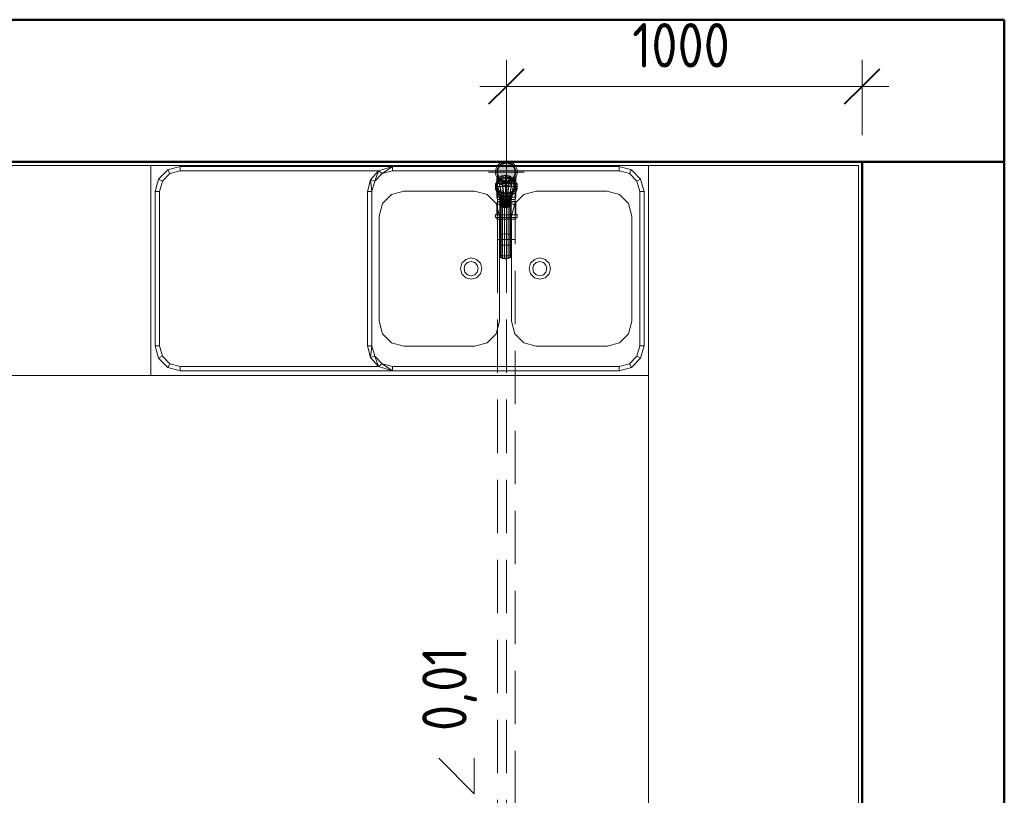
# Model space of a CAD drawing. Header units: millimetres. Extents: x -121 to 21848, y 1231 to 38988.
# Tile 70 of 70: x 18180 to 20948, y 36807 to 38988. Entities that reach past the tile are written whole.
import ezdxf

# ---------------------------------------------------------------- set-up
doc = ezdxf.new("R2010")
doc.units = ezdxf.units.MM
for name, pattern in [('ADSK_Осевая', [700, 500, -100, 0, -100]), ('ADSK_Скрыто', [300, 150, -150]), ('ADSK_Штриховая_ш3 п1_5', [225, 150, -75])]:
    doc.linetypes.add(name, pattern=pattern)
for name, color, linetype, lineweight in [('A-____-____-DIMS', 211, 'Continuous', 9), ('A-____-____-DIMS-50', 211, 'Continuous', 9), ('A-DETL-____-HDLN', 90, 'ADSK_Скрыто', 9), ('A-DETL-____-MBND', 5, 'ADSK_Штриховая_ш3 п1_5', 20), ('A-WALL-____-MCUT', 113, 'Continuous', 50), ('A-WALL-____-OTLN', 113, 'Continuous', 20), ('I-FURN-____-MCUT', 30, 'Continuous', 9), ('I-FURN-____-OTLN', 30, 'Continuous', 20), ('P-PIPE-____-CNTR', 3, 'ADSK_Осевая', 20), ('P-PIPE-____-IDEN', 2, 'Continuous', 20), ('P-PIPE-____-OTLN', 3, 'Continuous', 20)]:
    doc.layers.add(name, color=color, linetype=linetype, lineweight=lineweight)
doc.styles.add('GOST Common_2', font='GOST_Common.ttf', dxfattribs={"width": 0.9, "height": 125})
doc.dimstyles.new('ADSK_Основной_2_5_мм', dxfattribs={"dimscale": 304.8, "dimtxt": 0.412449, "dimasz": 0.328084, "dimexe": 0.246063, "dimexo": 0.000807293, "dimgap": 0.049213, "dimtad": 1, "dimdec": 0, "dimlfac": 304.8, "dimdsep": 46, "dimtxsty": 'GOST Common_2', "dimblk1": 'OBLIQUE', "dimblk2": 'OBLIQUE', "dimsah": 1, "dimcen": 0.09, "dimdle": 0.246063, "dimazin": 2, "dimtfac": 1, "dimtdec": 4, "dimtix": 1, "dimtmove": 0, "dimatfit": 3, "dimfxl": 1, "dimtvp": 1, "dimtolj": 1, "dimtzin": 0, "dimlwd": 20, "dimlwe": 20, "dimarcsym": 2})

# ---------------------------------------------------------------- blocks, each defined once
blk = doc.blocks.new('Прямая форма - V line-608908-В_Этаж 01_Канализация')
at = {"layer": 'A-WALL-____-MCUT', "color": 253}
for p, q in [((6840, 0), (0, 0)), ((0, 0), (0, -400)), ((0, -400), (6840, -400))]:
    blk.add_line(p, q, dxfattribs=at)
blk = doc.blocks.new('Прямая форма - SW - 003-608909-В_Этаж 01_Канализация')
blk.add_blockref('Прямая форма - V line-608908-В_Этаж 01_Канализация', (0, 0))
blk = doc.blocks.new('Прямая форма - V line-609324-В_Этаж 01_Канализация')
at = {"layer": 'A-WALL-____-MCUT', "color": 253}
for p, q in [((3619.9, 0), (0, 0)), ((0, 0), (0, -400)), ((0, -400), (3619.9, -400))]:
    blk.add_line(p, q, dxfattribs=at)
blk = doc.blocks.new('Прямая форма - SW - 003-609325-В_Этаж 01_Канализация')
blk.add_blockref('Прямая форма - V line-609324-В_Этаж 01_Канализация', (0, 0))
blk = doc.blocks.new('Прямая форма - V line-609776-В_Этаж 01_Канализация')
at = {"layer": 'I-FURN-____-MCUT', "color": 53}
for p, q in [((0, 0), (-4140, 0)), ((0, -3600), (0, 0)), ((-4140, -10), (-10, -10)), ((-10, -10), (-10, -3600))]:
    blk.add_line(p, q, dxfattribs=at)
at = {"layer": 'I-FURN-____-OTLN', "color": 9}
for p, q in [((-2000, -600), (-2000, -10)), ((-2000, -600), (-2000, -10)), ((-1977.6, -48), (-1952, -22.4)), ((-1952, -22.4), (-1917, -13)), ((-1952, -22.4), (-1946, -32.8)), ((-1946, -32.8), (-1917, -25)), ((-1917, -13), (-1320, -13)), ((-1917, -25), (-1917, -13)), ((-1917, -25), (-1359.2, -25)), ((-1381.8, -50.2), (-1359.2, -25)), ((-1359.2, -25), (-1370.2, -54)), ((-1359.2, -25), (-1320, -13)), ((-1349, -32.8), (-1359.2, -25)), ((-1320, -13), (-1349, -32.8)), ((-1320, -25), (-1349, -32.8)), ((-1320, -13), (-683, -13)), ((-1320, -13), (-1320, -25)), ((-683, -25), (-1320, -25)), ((-683, -13), (-648, -22.4)), ((-683, -25), (-683, -13)), ((-654, -32.8), (-683, -25)), ((-654, -32.8), (-648, -22.4)), ((-648, -22.4), (-622.4, -48)), ((-600, -600), (-600, -10)), ((-600, -10), (-600, -600)), ((-1987, -83), (-1977.6, -48)), ((-1967.2, -54), (-1977.6, -48)), ((-1975, -83), (-1967.2, -54)), ((-1967.2, -54), (-1946, -32.8)), ((-1390, -83), (-1381.8, -50.2)), ((-1370.2, -54), (-1381.8, -50.2)), ((-1381.8, -50.2), (-1378, -83)), ((-1370.2, -54), (-1378, -83)), ((-1349, -32.8), (-1370.2, -54)), ((-1028.5, -63), (-1026.5, -53.1)), ((-1028.5, -64), (-1026.5, -54.2)), ((-1026.5, -54.2), (-1028.5, -63)), ((-1026.5, -53.1), (-1020.9, -44.6)), ((-1026.5, -54.2), (-1020.9, -46)), ((-1020.9, -46), (-1026.5, -53.1)), ((-1020.9, -51.8), (-1026.5, -59.3)), ((-1026.5, -59.4), (-1020.9, -52)), ((-1021.1, -52.1), (-1026.5, -54.2)), ((-1026.5, -54.2), (-1026.5, -53.1)), ((-1026.5, -59.3), (-1026.5, -54.2)), ((-1020.9, -44.6), (-1012.5, -39)), ((-1020.9, -46), (-1012.4, -40.4)), ((-1012.4, -40.4), (-1020.9, -44.6)), ((-1020.9, -46), (-1020.9, -44.6)), ((-1020.9, -51.8), (-1020.9, -46)), ((-1012.8, -47.1), (-1020.9, -46)), ((-1012.4, -46.9), (-1020.9, -51.8)), ((-1020.9, -52), (-1012.4, -47.1)), ((-1020.9, -52), (-1008.5, -127.9)), ((-1005.5, -128.4), (-1020.8, -52)), ((-1012.4, -39), (-1002.5, -37)), ((-1012.4, -40.4), (-1002.5, -38.5)), ((-1002.5, -38.5), (-1012.4, -39)), ((-1012.4, -40.4), (-1012.4, -39)), ((-1012.4, -46.9), (-1012.4, -40.4)), ((-1002.9, -45.2), (-1012.4, -40.4)), ((-1002.5, -45.2), (-1012.4, -46.9)), ((-1012.4, -47.1), (-1002.5, -45.4)), ((-1012.4, -47.1), (-1005.5, -128.4)), ((-1002.5, -128.6), (-1012.4, -47.1)), ((-1002.5, -38.5), (-1002.5, -37)), ((-992.6, -40.4), (-1002.5, -37)), ((-1002.5, -37), (-992.6, -39)), ((-1002.5, -45.2), (-1002.5, -38.5)), ((-992.9, -46.8), (-1002.5, -38.5)), ((-1002.5, -38.5), (-992.6, -40.4)), ((-992.6, -46.9), (-1002.5, -45.2)), ((-1002.5, -45.4), (-1002.5, -128.6)), ((-999.5, -128.4), (-1002.5, -45.4)), ((-1002.5, -45.4), (-992.6, -47.1)), ((-992.6, -47.1), (-999.5, -128.4)), ((-996.5, -127.9), (-992.6, -47.1)), ((-984.1, -52), (-996.5, -127.9)), ((-994.5, -127.2), (-984.1, -52)), ((-992.6, -40.4), (-992.6, -39)), ((-992.6, -46.9), (-992.6, -40.4)), ((-984.4, -51.7), (-992.6, -40.4)), ((-992.6, -40.4), (-984.1, -46)), ((-984.1, -51.8), (-992.6, -46.9)), ((-992.6, -47.1), (-984.1, -52)), ((-984.1, -46), (-992.5, -39)), ((-992.5, -39), (-984.1, -44.6)), ((-984.1, -44.6), (-978.5, -53.1)), ((-984.1, -44.6), (-978.5, -54.2)), ((-984.1, -46), (-984.1, -44.6)), ((-984.1, -51.8), (-984.1, -46)), ((-984.1, -46), (-978.5, -54.2)), ((-978.5, -59.4), (-984.1, -46)), ((-978.5, -59.3), (-984.1, -51.8)), ((-984.1, -52), (-978.5, -59.4)), ((-978.5, -53.1), (-976.5, -63)), ((-978.5, -53.1), (-976.5, -64)), ((-978.5, -53.1), (-978.5, -54.2)), ((-978.5, -54.2), (-976.5, -64)), ((-978.5, -54.2), (-976.5, -68)), ((-978.5, -54.2), (-978.5, -59.3)), ((-632.8, -54), (-654, -32.8)), ((-632.8, -54), (-622.4, -48)), ((-625, -83), (-632.8, -54)), ((-622.4, -48), (-613, -83)), ((-1987, -517), (-1987, -83)), ((-1975, -83), (-1987, -83)), ((-1975, -517), (-1975, -83)), ((-1378, -83), (-1390, -83)), ((-1390, -83), (-1390, -517)), ((-1378, -83), (-1378, -517)), ((-1288, -82), (-1323, -91.4)), ((-1089, -82), (-1288, -82)), ((-1054, -91.4), (-1089, -82)), ((-1026.5, -59.4), (-1028.5, -68)), ((-1028.5, -64), (-1026.5, -59.4)), ((-1028.5, -68), (-1026.5, -59.4)), ((-1028.5, -64), (-1028.5, -63)), ((-1028.5, -68), (-1028.5, -64)), ((-1012.5, -126.3), (-1028.5, -68)), ((-1028.5, -68), (-1026.5, -76.7)), ((-1010.5, -127.2), (-1028.5, -68)), ((-1010.5, -127.2), (-1026.5, -59.4)), ((-1008.5, -127.9), (-1026.5, -59.4)), ((-1026.5, -76.7), (-1012.5, -126.3)), ((-978.5, -59.4), (-994.5, -127.2)), ((-992.5, -126.3), (-978.5, -59.4)), ((-976.5, -68), (-992.5, -126.3)), ((-978.5, -76.7), (-982.2, -88.9)), ((-976.5, -68), (-978.5, -59.4)), ((-978.5, -59.4), (-976.5, -68)), ((-978.5, -76.7), (-976.5, -68)), ((-976.5, -63), (-976.5, -64)), ((-976.5, -64), (-976.5, -68)), ((-916, -82), (-951, -91.4)), ((-717, -82), (-916, -82)), ((-682, -91.4), (-717, -82)), ((-625, -517), (-625, -83)), ((-625, -83), (-613, -83)), ((-613, -83), (-613, -517)), ((-1323, -91.4), (-1348.6, -117)), ((-1028.4, -117), (-1054, -91.4)), ((-1018.5, -206), (-1018.5, -105.1)), ((-1018.5, -206), (-1018.5, -105.1)), ((-1017.5, -204.7), (-1017.5, -108.5)), ((-1017.5, -204.7), (-1017.5, -108.5)), ((-987.5, -204.7), (-987.5, -108.3)), ((-987.5, -204.7), (-987.5, -108.3)), ((-986.5, -206), (-986.5, -104.4)), ((-986.5, -206), (-986.5, -104.4)), ((-951, -91.4), (-976.6, -117)), ((-656.4, -117), (-682, -91.4)), ((-1348.6, -117), (-1358, -152)), ((-1019, -152), (-1028.4, -117)), ((-1014.8, -203.5), (-1014.8, -118.3)), ((-1014.8, -203.5), (-1014.8, -118.3)), ((-1012.5, -126.3), (-1010.5, -127.2)), ((-1008.5, -127.9), (-1010.5, -127.2)), ((-1010.5, -202.6), (-1010.5, -127.2)), ((-1010.5, -202.6), (-1010.5, -127.2)), ((-1005.5, -128.4), (-1008.5, -127.9)), ((-1002.5, -128.6), (-1005.5, -128.4)), ((-1005.3, -202.2), (-1005.3, -128.4)), ((-1005.3, -202.2), (-1005.3, -128.4)), ((-999.5, -128.4), (-1002.5, -128.6)), ((-999.7, -202.2), (-999.7, -128.4)), ((-999.7, -202.2), (-999.7, -128.4)), ((-996.5, -127.9), (-999.5, -128.4)), ((-994.5, -127.2), (-996.5, -127.9)), ((-992.5, -126.3), (-994.5, -127.2)), ((-994.5, -202.6), (-994.5, -127.2)), ((-994.5, -202.6), (-994.5, -127.2)), ((-990.2, -203.5), (-990.2, -118)), ((-990.2, -203.5), (-990.2, -118)), ((-976.6, -117), (-986, -152)), ((-647, -152), (-656.4, -117)), ((-1358, -152), (-1358, -448)), ((-1019, -448), (-1019, -152)), ((-986, -152), (-986, -448)), ((-647, -448), (-647, -152)), ((-1018.5, -206), (-1017.5, -204.7)), ((-1018.5, -206), (-1017.5, -204.7)), ((-1018.5, -235), (-1018.5, -206)), ((-1018.5, -235), (-1018.5, -206)), ((-1017.5, -204.7), (-1014.8, -203.5)), ((-1017.5, -204.7), (-1014.8, -203.5)), ((-1017.5, -234.5), (-1017.5, -204.7)), ((-1017.5, -234.5), (-1017.5, -204.7)), ((-1014.8, -203.5), (-1010.5, -202.6)), ((-1014.8, -203.5), (-1010.5, -202.6)), ((-1014.8, -234.1), (-1014.8, -203.5)), ((-1014.8, -234.1), (-1014.8, -203.5)), ((-1010.5, -202.6), (-1005.3, -202.2)), ((-1010.5, -202.6), (-1005.3, -202.2)), ((-1010.5, -233.8), (-1010.5, -202.6)), ((-1010.5, -233.8), (-1010.5, -202.6)), ((-1005.3, -233.7), (-1005.3, -202.2)), ((-1005.3, -202.2), (-999.7, -202.2)), ((-1005.3, -233.7), (-1005.3, -202.2)), ((-1005.3, -202.2), (-999.7, -202.2)), ((-999.7, -233.7), (-999.7, -202.2)), ((-999.7, -202.2), (-994.5, -202.6)), ((-999.7, -233.7), (-999.7, -202.2)), ((-999.7, -202.2), (-994.5, -202.6)), ((-994.5, -233.8), (-994.5, -202.6)), ((-994.5, -202.6), (-990.2, -203.5)), ((-994.5, -233.8), (-994.5, -202.6)), ((-994.5, -202.6), (-990.2, -203.5)), ((-990.2, -234.1), (-990.2, -203.5)), ((-990.2, -203.5), (-987.5, -204.7)), ((-990.2, -234.1), (-990.2, -203.5)), ((-990.2, -203.5), (-987.5, -204.7)), ((-987.5, -234.5), (-987.5, -204.7)), ((-987.5, -204.7), (-986.5, -206)), ((-987.5, -234.5), (-987.5, -204.7)), ((-987.5, -204.7), (-986.5, -206)), ((-986.5, -235), (-986.5, -206)), ((-986.5, -235), (-986.5, -206)), ((-1018.5, -235), (-1017.5, -234.5)), ((-1018.5, -235), (-1017.5, -234.5)), ((-1018.5, -262), (-1018.5, -235)), ((-1018.5, -262), (-1018.5, -235)), ((-1017.5, -234.5), (-1014.8, -234.1)), ((-1017.5, -234.5), (-1014.8, -234.1)), ((-1017.5, -262.7), (-1017.5, -234.5)), ((-1017.5, -262.7), (-1017.5, -234.5)), ((-1014.8, -234.1), (-1010.5, -233.8)), ((-1014.8, -234.1), (-1010.5, -233.8)), ((-1014.8, -263.3), (-1014.8, -234.1)), ((-1014.8, -263.3), (-1014.8, -234.1)), ((-1010.5, -233.8), (-1005.3, -233.7)), ((-1010.5, -233.8), (-1005.3, -233.7)), ((-1010.5, -263.8), (-1010.5, -233.8)), ((-1010.5, -263.8), (-1010.5, -233.8)), ((-1005.3, -264), (-1005.3, -233.7)), ((-1005.3, -233.7), (-999.7, -233.7)), ((-1005.3, -264), (-1005.3, -233.7)), ((-1005.3, -233.7), (-999.7, -233.7)), ((-999.7, -264), (-999.7, -233.7)), ((-999.7, -233.7), (-994.5, -233.8)), ((-999.7, -264), (-999.7, -233.7)), ((-999.7, -233.7), (-994.5, -233.8)), ((-994.5, -263.8), (-994.5, -233.8)), ((-994.5, -233.8), (-990.2, -234.1)), ((-994.5, -263.8), (-994.5, -233.8)), ((-994.5, -233.8), (-990.2, -234.1)), ((-990.2, -263.3), (-990.2, -234.1)), ((-990.2, -234.1), (-987.5, -234.5)), ((-990.2, -263.3), (-990.2, -234.1)), ((-990.2, -234.1), (-987.5, -234.5)), ((-987.5, -262.7), (-987.5, -234.5)), ((-987.5, -234.5), (-986.5, -235)), ((-987.5, -262.7), (-987.5, -234.5)), ((-987.5, -234.5), (-986.5, -235)), ((-986.5, -262), (-986.5, -235)), ((-986.5, -262), (-986.5, -235)), ((-1125, -285), (-1114, -274)), ((-1114, -274), (-1099, -270)), ((-1099, -270), (-1084, -274)), ((-1084, -274), (-1073, -285)), ((-1017.5, -259.6), (-1018.5, -262.7)), ((-1018.1, -261.1), (-1018.5, -262)), ((-1018.5, -262), (-1017.5, -262.7)), ((-1018.5, -262.7), (-1018.5, -262)), ((-1018.5, -262), (-1017.5, -262.7)), ((-1018.5, -262), (-1018.5, -262.7)), ((-1018.5, -262.7), (-1017.5, -265.3)), ((-1018.5, -263), (-1018.5, -262.7)), ((-1018.5, -262.7), (-1017.5, -265.3)), ((-1018.5, -262.7), (-1018.5, -263)), ((-1018.5, -263), (-1017.5, -266.4)), ((-1018.5, -263), (-1017.5, -266.4)), ((-1018.5, -263), (-1017.5, -266.4)), ((-1018.5, -263), (-1017.5, -266.4)), ((-1017.5, -265.3), (-1017.5, -262.7)), ((-1017.5, -262.7), (-1014.8, -263.3)), ((-1017.5, -265.3), (-1017.5, -262.7)), ((-1017.5, -262.7), (-1014.8, -263.3)), ((-1017.5, -266.4), (-1017.5, -265.3)), ((-1017.5, -265.3), (-1014.8, -267.6)), ((-1017.5, -266.4), (-1017.5, -265.3)), ((-1017.5, -265.3), (-1014.8, -267.6)), ((-1017.5, -266.4), (-1014.8, -269.4)), ((-1017.5, -266.4), (-1014.8, -269.4)), ((-1014.8, -267.6), (-1014.8, -263.3)), ((-1014.8, -263.3), (-1010.5, -263.8)), ((-1014.8, -263.3), (-1014.8, -267.6)), ((-1014.8, -263.3), (-1010.5, -263.8)), ((-1014.8, -269.4), (-1014.8, -267.6)), ((-1014.8, -267.6), (-1010.5, -269.3)), ((-1014.8, -267.6), (-1014.8, -269.4)), ((-1014.8, -267.6), (-1010.5, -269.3)), ((-1014.8, -269.4), (-1010.5, -271.7)), ((-1014.8, -269.4), (-1010.5, -271.7)), ((-1010.5, -263.8), (-1010.5, -269.3)), ((-1010.5, -263.8), (-1005.3, -264)), ((-1010.5, -269.3), (-1010.5, -263.8)), ((-1010.5, -263.8), (-1005.3, -264)), ((-1010.5, -269.3), (-1010.5, -271.7)), ((-1010.5, -269.3), (-1005.3, -270.2)), ((-1010.5, -271.7), (-1010.5, -269.3)), ((-1010.5, -269.3), (-1005.3, -270.2)), ((-1010.5, -271.7), (-1005.3, -272.8)), ((-1010.5, -271.7), (-1005.3, -272.8)), ((-1005.3, -270.2), (-1005.3, -264)), ((-1005.3, -264), (-999.7, -264)), ((-1005.3, -270.2), (-1005.3, -264)), ((-1005.3, -264), (-999.7, -264)), ((-1005.3, -272.8), (-1005.3, -270.2)), ((-1005.3, -270.2), (-999.7, -270.2)), ((-1005.3, -272.8), (-1005.3, -270.2)), ((-1005.3, -270.2), (-999.7, -270.2)), ((-1005.3, -272.8), (-999.7, -272.8)), ((-1005.3, -272.8), (-999.7, -272.8)), ((-999.7, -264), (-994.5, -263.8)), ((-999.7, -264), (-994.5, -263.8)), ((-999.7, -270.2), (-999.7, -264)), ((-999.7, -270.2), (-999.7, -264)), ((-999.7, -270.2), (-994.5, -269.3)), ((-999.7, -270.2), (-994.5, -269.3)), ((-999.7, -272.8), (-999.7, -270.2)), ((-999.7, -272.8), (-999.7, -270.2)), ((-999.7, -272.8), (-994.5, -271.7)), ((-999.7, -272.8), (-994.5, -271.7)), ((-994.5, -263.8), (-990.2, -263.3)), ((-994.5, -263.8), (-990.2, -263.3)), ((-994.5, -269.3), (-994.5, -263.8)), ((-994.5, -269.3), (-994.5, -263.8)), ((-994.5, -269.3), (-990.2, -267.6)), ((-994.5, -269.3), (-990.2, -267.6)), ((-994.5, -271.7), (-994.5, -269.3)), ((-994.5, -271.7), (-994.5, -269.3)), ((-994.5, -271.7), (-990.2, -269.4)), ((-994.5, -271.7), (-990.2, -269.4)), ((-990.2, -263.3), (-987.5, -262.7)), ((-990.2, -263.3), (-987.5, -262.7)), ((-990.2, -263.3), (-990.2, -267.6)), ((-990.2, -267.6), (-990.2, -263.3)), ((-990.2, -267.6), (-987.5, -265.3)), ((-990.2, -267.6), (-987.5, -265.3)), ((-990.2, -269.4), (-987.5, -266.4)), ((-990.2, -269.4), (-987.5, -266.4)), ((-990.2, -267.6), (-990.2, -269.4)), ((-990.2, -269.4), (-990.2, -267.6)), ((-987.5, -259.6), (-986.5, -262.7)), ((-987.5, -262.7), (-986.5, -262)), ((-987.5, -262.7), (-986.5, -262)), ((-987.5, -265.3), (-986.5, -262.7)), ((-987.5, -265.3), (-986.5, -262.7)), ((-987.5, -265.3), (-987.5, -262.7)), ((-987.5, -262.7), (-987.5, -265.3)), ((-986.5, -263), (-987.5, -266.4)), ((-987.5, -266.4), (-986.5, -263)), ((-987.5, -266.4), (-986.5, -263)), ((-987.5, -266.4), (-986.5, -263)), ((-987.5, -266.4), (-987.5, -265.3)), ((-987.5, -265.3), (-987.5, -266.4)), ((-986.9, -261.1), (-986.5, -262)), ((-986.5, -262.7), (-986.5, -262)), ((-986.5, -262.7), (-986.5, -262)), ((-932, -285), (-921, -274)), ((-921, -274), (-906, -270)), ((-906, -270), (-891, -274)), ((-891, -274), (-880, -285)), ((-1129, -300), (-1125, -285)), ((-1125, -315), (-1129, -300)), ((-1119, -300), (-1116.3, -290)), ((-1116.3, -310), (-1119, -300)), ((-1116.3, -290), (-1109, -282.7)), ((-1109, -282.7), (-1099, -280)), ((-1099, -280), (-1089, -282.7)), ((-1089, -282.7), (-1081.7, -290)), ((-1081.7, -290), (-1079, -300)), ((-1079, -300), (-1081.7, -310)), ((-1073, -285), (-1069, -300)), ((-1069, -300), (-1073, -315)), ((-936, -300), (-932, -285)), ((-932, -315), (-936, -300)), ((-926, -300), (-923.3, -290)), ((-923.3, -310), (-926, -300)), ((-923.3, -290), (-916, -282.7)), ((-916, -282.7), (-906, -280)), ((-906, -280), (-896, -282.7)), ((-896, -282.7), (-888.7, -290)), ((-888.7, -290), (-886, -300)), ((-886, -300), (-888.7, -310)), ((-880, -285), (-876, -300)), ((-876, -300), (-880, -315)), ((-1114, -326), (-1125, -315)), ((-1109, -317.3), (-1116.3, -310)), ((-1099, -330), (-1114, -326)), ((-1099, -320), (-1109, -317.3)), ((-1089, -317.3), (-1099, -320)), ((-1084, -326), (-1099, -330)), ((-1081.7, -310), (-1089, -317.3)), ((-1073, -315), (-1084, -326)), ((-921, -326), (-932, -315)), ((-916, -317.3), (-923.3, -310)), ((-906, -330), (-921, -326)), ((-906, -320), (-916, -317.3)), ((-896, -317.3), (-906, -320)), ((-891, -326), (-906, -330)), ((-888.7, -310), (-896, -317.3)), ((-880, -315), (-891, -326)), ((-1358, -448), (-1348.6, -483)), ((-1028.4, -483), (-1019, -448)), ((-986, -448), (-976.6, -483)), ((-656.4, -483), (-647, -448)), ((-1348.6, -483), (-1323, -508.6)), ((-1054, -508.6), (-1028.4, -483)), ((-976.6, -483), (-951, -508.6)), ((-682, -508.6), (-656.4, -483)), ((-1977.6, -552), (-1987, -517)), ((-1975, -517), (-1987, -517)), ((-1967.2, -546), (-1975, -517)), ((-1390, -517), (-1378, -517)), ((-1381.8, -549.8), (-1390, -517)), ((-1378, -517), (-1381.8, -549.8)), ((-1378, -517), (-1370.2, -546)), ((-1323, -508.6), (-1288, -518)), ((-1288, -518), (-1089, -518)), ((-1089, -518), (-1054, -508.6)), ((-951, -508.6), (-916, -518)), ((-916, -518), (-717, -518)), ((-717, -518), (-682, -508.6)), ((-632.8, -546), (-625, -517)), ((-625, -517), (-613, -517)), ((-613, -517), (-622.4, -552)), ((-1967.2, -546), (-1977.6, -552)), ((-1952, -577.6), (-1977.6, -552)), ((-1946, -567.2), (-1967.2, -546)), ((-1381.8, -549.8), (-1370.2, -546)), ((-1359.2, -575), (-1381.8, -549.8)), ((-1370.2, -546), (-1349, -567.2)), ((-1370.2, -546), (-1359.2, -575)), ((-654, -567.2), (-632.8, -546)), ((-622.4, -552), (-648, -577.6)), ((-632.8, -546), (-622.4, -552)), ((-1946, -567.2), (-1952, -577.6)), ((-1917, -587), (-1952, -577.6)), ((-1917, -575), (-1946, -567.2)), ((-1359.2, -575), (-1917, -575)), ((-1917, -575), (-1917, -587)), ((-1359.2, -575), (-1349, -567.2)), ((-1320, -587), (-1359.2, -575)), ((-1349, -567.2), (-1320, -575)), ((-1349, -567.2), (-1320, -587)), ((-1320, -575), (-683, -575)), ((-1320, -575), (-1320, -587)), ((-683, -575), (-654, -567.2)), ((-683, -575), (-683, -587)), ((-648, -577.6), (-683, -587)), ((-654, -567.2), (-648, -577.6)), ((-4139, -600), (-2000, -600)), ((-600, -600), (-2000, -600)), ((-1320, -587), (-1917, -587)), ((-683, -587), (-1320, -587)), ((-600, -3600), (-600, -600))]:
    blk.add_line(p, q, dxfattribs=at)
blk = doc.blocks.new('Прямая форма - FU - 052-609777-В_Этаж 01_Канализация')
blk.add_blockref('Прямая форма - V line-609776-В_Этаж 01_Канализация', (0, 0))
blk = doc.blocks.new('V line_ifc_RVT-1-В_Этаж 01_Канализация')
at = {"layer": 'A-WALL-____-OTLN', "color": 9, "lineweight": 20}
for name, rotation in [('Прямая форма - SW - 003-608909-В_Этаж 01_Канализация', 180), ('Прямая форма - SW - 003-609325-В_Этаж 01_Канализация', 270)]:
    blk.add_blockref(name, (40703.2, 38587.6), dxfattribs=dict(at, rotation=rotation))
at = {"layer": 'I-FURN-____-OTLN', "color": 9, "lineweight": 20}
blk.add_blockref('Прямая форма - FU - 052-609777-В_Этаж 01_Канализация', (40303.2, 38587.6), dxfattribs=at)
blk = doc.blocks.new('ADSK_ППР_Отвод канализационный - Отвод раструбный-V7-В_Этаж 01_Канализация')
at = {"layer": 'A-DETL-____-HDLN', "color": 12, "flags": 128}
for points in [[(39278.2, 38559.3), (39278.2, 38559.3), (39278.2, 38559.2), (39278.2, 38559.1), (39278.2, 38558.9)], [(39328.2, 38558.9), (39328.2, 38559.1), (39328.2, 38559.2), (39328.2, 38559.3), (39328.2, 38559.3), (39328.2, 38559.3)]]:
    blk.add_lwpolyline(points, dxfattribs=at)
at = {"layer": 'A-DETL-____-HDLN', "color": 12}
for start, end in [(168.8794, 181.5617), (127.7012, 135), (127.7999, 128.6079), (125.0049, 127.1875), (120, 124.5503), (123.1576, 124.4513), (55.4497, 60), (55.5487, 56.8424), (52.8125, 54.9951), (45, 52.2988), (51.3921, 52.2001), (357.2414, 11.1206)]:
    blk.add_arc((39303.2, 38559.3), 25, start, end, dxfattribs=at)
at = {"layer": 'P-PIPE-____-OTLN', "color": 22}
for p, q in [((39272.4, 38526.6), (39272.4, 38518.8)), ((39334, 38526.6), (39272.4, 38526.6)), ((39334, 38518.8), (39272.4, 38518.8)), ((39276.5, 38531.6), (39276.5, 38526.6)), ((39330, 38531.6), (39276.5, 38531.6)), ((39276.5, 38518.8), (39276.5, 38488.8)), ((39278.2, 38533), (39278.2, 38482.3)), ((39328.2, 38482.3), (39328.2, 38533)), ((39330, 38526.6), (39330, 38531.6)), ((39330, 38488.8), (39330, 38518.8)), ((39334, 38518.8), (39334, 38526.6)), ((39276.5, 38488.8), (39278.2, 38482.3)), ((39330, 38488.8), (39276.5, 38488.8)), ((39278.2, 38482.3), (39282.9, 38482.3)), ((39283, 38482.3), (39283.5, 38482.3)), ((39283.4, 38482.3), (39295.5, 38482.3)), ((39296.4, 38482.3), (39303.2, 38482.3)), ((39303.2, 38482.3), (39310.6, 38482.3)), ((39311, 38482.3), (39323.1, 38482.3)), ((39323, 38482.3), (39323.5, 38482.3)), ((39323.6, 38482.3), (39328.2, 38482.3)), ((39328.2, 38482.3), (39330, 38488.8))]:
    blk.add_line(p, q, dxfattribs=at)
at = {"layer": 'P-PIPE-____-OTLN', "color": 22, "flags": 128}
for points in [[(39278.2, 38558.9), (39278.2, 38558.8), (39278.2, 38558.5), (39278.2, 38558.3), (39278.2, 38557.9), (39278.2, 38557.6), (39278.2, 38557.2), (39278.2, 38556.8), (39278.2, 38556.3), (39278.2, 38555.8), (39278.2, 38555.3), (39278.2, 38554.7), (39278.2, 38554.1), (39278.2, 38553.4), (39278.2, 38552.8), (39278.2, 38552), (39278.2, 38551.3), (39278.2, 38550.5), (39278.2, 38549.7), (39278.2, 38548.9), (39278.2, 38548.1), (39278.2, 38547.2), (39278.2, 38546.3), (39278.2, 38545.4), (39278.2, 38544.4), (39278.2, 38543.5), (39278.2, 38542.5), (39278.2, 38541.5), (39278.2, 38540.5), (39278.2, 38539.5), (39278.2, 38538.5), (39278.2, 38537.4), (39278.2, 38536.4), (39278.2, 38535.4), (39278.2, 38534.3), (39278.2, 38533.3), (39278.2, 38533)], [(39328.2, 38533), (39328.2, 38534), (39328.2, 38535.1), (39328.2, 38536.1), (39328.2, 38537.2), (39328.2, 38538.2), (39328.2, 38539.2), (39328.2, 38540.2), (39328.2, 38541.2), (39328.2, 38542.2), (39328.2, 38543.2), (39328.2, 38544.2), (39328.2, 38545.1), (39328.2, 38546), (39328.2, 38546.9), (39328.2, 38547.8), (39328.2, 38548.7), (39328.2, 38549.5), (39328.2, 38550.3), (39328.2, 38551.1), (39328.2, 38551.8), (39328.2, 38552.6), (39328.2, 38553.3), (39328.2, 38553.9), (39328.2, 38554.5), (39328.2, 38555.1), (39328.2, 38555.7), (39328.2, 38556.2), (39328.2, 38556.7), (39328.2, 38557.1), (39328.2, 38557.5), (39328.2, 38557.9), (39328.2, 38558.2), (39328.2, 38558.5), (39328.2, 38558.7), (39328.2, 38558.9)]]:
    blk.add_lwpolyline(points, dxfattribs=at)
at = {"layer": 'P-PIPE-____-OTLN', "color": 22}
for radius, start, end in [(30.8, 90, 212.271), (26.7, 90, 200.1682), (25, 124.5669, 127.6843), (30.8, 328.1809, 90), (26.8, 339.6863, 90), (25, 52.3157, 55.4331)]:
    blk.add_arc((39303.2, 38559.3), radius, start, end, dxfattribs=at)
blk = doc.blocks.new('ADSK_ППР_Отвод канализационный_Составной - Отвод раструбный-V10-В_Этаж 01_Канализация')
at = {"layer": 'A-DETL-____-HDLN', "color": 12}
for p, q in [((39276.5, 38526.6), (39276.5, 38519.5)), ((39276.5, 38526.6), (39276.5, 38519.5)), ((39330, 38519.5), (39330, 38526.6)), ((39330, 38519.5), (39330, 38526.6))]:
    blk.add_line(p, q, dxfattribs=at)
for radius, start, end in [(25, 127.7999, 270), (25, 135, 270), (25, 127.7012, 135), (25, 125.0049, 127.1875), (25, 90, 124.4513), (25, 120, 124.5503), (25, 90, 120), (25, 55.5487, 90), (25, 60, 90), (25, 270, 52.2001), (25, 270, 45), (25, 55.4497, 60), (25, 52.8125, 54.9951), (25, 45, 52.2988), (30.8, 212.3649, 234), (26.8, 200.2762, 270), (26.7, 270, 339.5783), (30.8, 306, 328.0871), (30.8, 234, 250.5919), (30.8, 251.0831, 270), (30.8, 270, 288.9169), (30.8, 289.4081, 306)]:
    blk.add_arc((39303.2, 38559.3), radius, start, end, dxfattribs=at)
for centre, major_axis, ratio, start_param, end_param in [((39303.2, 38545.2), (25, 0), 0.710633, 3.245119, 4.019272), ((39303.2, 38545.2), (25, 0), 0.710633, 3.245119, 3.926991), ((39303.2, 38545.2), (25, 0), 0.710633, 5.405506, 6.179659), ((39303.2, 38545.2), (25, 0), 0.710633, 5.497787, 6.179659), ((39303.2, 38519.5), (30.8, 0), 0.710633, 2.810359, 3.172289), ((39303.2, 38519.5), (30.8, 0), 0.710633, 2.810359, 3.172289), ((39303.2, 38514), (30.8, 0), 0.710633, 2.827433, 2.917393), ((39303.2, 38514), (30.8, 0), 0.710633, 2.827433, 2.917393), ((39303.2, 38519.5), (26.8, 0), 0.710633, 2.827433, 4.712389), ((39303.2, 38519.5), (26.8, 0), 0.710633, 2.827433, 4.712389), ((39303.2, 38519.5), (30.8, 0), 0.710633, 2.611132, 2.683016), ((39303.2, 38519.5), (30.8, 0), 0.710633, 2.611132, 2.683016), ((39303.2, 38519.5), (30.8, 0), 0.710633, 3.600169, 4.712389), ((39303.2, 38519.5), (30.8, 0), 0.710633, 3.600169, 4.712389), ((39303.2, 38540.6), (26.8, 0), 0.710633, 3.455752, 4.712389), ((39303.2, 38540.6), (26.8, 0), 0.710633, 3.455752, 4.712389), ((39303.2, 38545.2), (25, 0), 0.710633, 3.926991, 4.019272), ((39303.2, 38545.2), (25, 0), 0.710633, 4.026715, 4.712389), ((39303.2, 38545.2), (25, 0), 0.710633, 4.026715, 4.18879), ((39303.2, 38545.2), (25, 0), 0.710633, 4.08407, 4.109082), ((39303.2, 38545.2), (25, 0), 0.710633, 4.08407, 4.109082), ((39303.2, 38545.2), (25, 0), 0.710633, 4.18879, 5.235988), ((39303.2, 38540.6), (26.8, 0), 0.710633, 4.712389, 5.969026), ((39303.2, 38540.6), (26.8, 0), 0.710633, 4.712389, 5.969026), ((39303.2, 38545.2), (25, 0), 0.710633, 4.712389, 5.398063), ((39303.2, 38519.5), (26.7, 0), 0.710633, 4.712389, 6.597345), ((39303.2, 38519.5), (26.8, 0), 0.710633, 4.712389, 6.597345), ((39303.2, 38519.5), (30.8, 0), 0.710633, 4.712389, 5.824609), ((39303.2, 38519.5), (30.8, 0), 0.710633, 4.712389, 5.824609), ((39303.2, 38545.2), (25, 0), 0.710633, 5.235988, 5.398063), ((39303.2, 38545.2), (25, 0), 0.710633, 5.315696, 5.340708), ((39303.2, 38545.2), (25, 0), 0.710633, 5.315696, 5.340708), ((39303.2, 38545.2), (25, 0), 0.710633, 5.405506, 5.497787), ((39303.2, 38519.5), (30.8, 0), 0.710633, 0.458576, 0.530461), ((39303.2, 38519.5), (30.8, 0), 0.710633, 0.458576, 0.530461), ((39303.2, 38519.5), (30.8, 0), 0.710633, 6.252489, 6.615264), ((39303.2, 38519.5), (30.8, 0), 0.710633, 6.252489, 6.615264), ((39303.2, 38514), (30.8, 0), 0.710633, 0.2242, 0.314159), ((39303.2, 38514), (30.8, 0), 0.710633, 0.2242, 0.314159), ((39303.2, 38514), (30.8, 0), 0.710633, 3.600169, 4.712389), ((39303.2, 38514), (30.8, 0), 0.710633, 3.600169, 4.712389), ((39303.2, 38510.5), (26.8, 0), 0.710633, 4.028711, 4.712389), ((39303.2, 38510.5), (26.8, 0), 0.710633, 4.028711, 4.712389), ((39303.2, 38514), (30.8, 0), 0.710633, 4.712389, 5.824609), ((39303.2, 38514), (30.8, 0), 0.710633, 4.712389, 5.824609), ((39303.2, 38510.5), (26.7, 0), 0.710633, 4.712389, 5.396067), ((39303.2, 38510.5), (26.8, 0), 0.710633, 4.712389, 5.396067), ((39303.2, 38469.4), (26.8, 0), 0.01, 3.455752, 4.712389), ((39303.2, 38476), (25, 0), 0.01, 3.141593, 3.403392), ((39303.2, 38476), (25, 0), 0.01, 3.478468, 4.077823), ((39303.2, 38476), (25, 0), 0.01, 4.08407, 4.109082), ((39303.2, 38476), (25, 0), 0.01, 4.1074, 5.317378), ((39303.2, 38469.4), (26.8, 0), 0.01, 4.712389, 5.969026), ((39303.2, 38476), (25, 0), 0.01, 5.315696, 5.340708), ((39303.2, 38476), (25, 0), 0.01, 5.346955, 5.94631), ((39303.2, 38476), (25, 0), 0.01, 6.021386, 6.283185), ((39303.2, 38439.4), (30.8, 0), 0.01, 3.698444, 4.712389), ((39303.2, 38431.6), (30.8, 0), 0.01, 3.698445, 4.712389), ((39303.2, 38439.4), (26.8, 0), 0.01, 3.455752, 4.08407), ((39303.2, 38426.6), (26.8, 0), 0.01, 3.455752, 4.712389), ((39303.2, 38439.4), (30.8, 0), 0.01, 4.712389, 5.726338), ((39303.2, 38431.6), (30.8, 0), 0.01, 4.712389, 5.726338), ((39303.2, 38426.6), (26.8, 0), 0.01, 4.712389, 5.969026), ((39303.2, 38426.6), (25, 0), 0.01, 5.340708, 5.411872), ((39303.2, 38439.4), (26.8, 0), 0.01, 5.340708, 5.969026)]:
    blk.add_ellipse(centre, major_axis=major_axis, ratio=ratio, start_param=start_param, end_param=end_param, dxfattribs=at)
at = {"layer": 'P-PIPE-____-OTLN', "color": 22}
for p, q in [((39276.5, 38540.6), (39276.5, 38531.6)), ((39276.5, 38540.6), (39276.5, 38531.6)), ((39278.2, 38543.9), (39278.2, 38540.3)), ((39330, 38531.6), (39330, 38540.6)), ((39330, 38531.6), (39330, 38540.6)), ((39272.4, 38518.8), (39272.4, 38514)), ((39272.4, 38518.8), (39272.4, 38514)), ((39334, 38514), (39334, 38518.8)), ((39334, 38514), (39334, 38518.8)), ((39278.2, 38476), (39276.5, 38469.4)), ((39276.5, 38469.4), (39276.5, 38439.4)), ((39330, 38469.4), (39328.2, 38476)), ((39330, 38439.4), (39330, 38469.4)), ((39272.4, 38439.4), (39272.4, 38431.6)), ((39276.5, 38431.6), (39276.5, 38426.6)), ((39330, 38426.6), (39330, 38431.6)), ((39334, 38431.6), (39334, 38439.4))]:
    blk.add_line(p, q, dxfattribs=at)
for centre, major_axis, ratio, start_param, end_param in [((39303.2, 38540.6), (26.7, 0), 0.710633, 2.904099, 3.455752), ((39303.2, 38540.6), (26.8, 0), 0.710633, 2.904099, 3.455752), ((39303.2, 38540.6), (26.7, 0), 0.710633, 5.969026, 6.520679), ((39303.2, 38540.6), (26.7, 0), 0.710633, 5.969026, 6.520679), ((39303.2, 38514), (30.8, 0), 0.710633, 2.91901, 3.598531), ((39303.2, 38514), (30.8, 0), 0.710633, 2.91901, 3.598531), ((39303.2, 38519.5), (30.8, 0), 0.710633, 3.173909, 3.598531), ((39303.2, 38519.5), (30.8, 0), 0.710633, 3.173909, 3.598531), ((39303.2, 38519.5), (30.8, 0), 0.710633, 2.684654, 2.808721), ((39303.2, 38519.5), (30.8, 0), 0.710633, 2.684654, 2.808721), ((39303.2, 38519.5), (30.8, 0), 0.710633, 0.333716, 0.456939), ((39303.2, 38519.5), (30.8, 0), 0.710633, 0.333716, 0.456939), ((39303.2, 38514), (30.8, 0), 0.710633, 5.826246, 6.505768), ((39303.2, 38514), (30.8, 0), 0.710633, 5.826246, 6.505768), ((39303.2, 38519.5), (30.8, 0), 0.710633, 5.826246, 6.250869), ((39303.2, 38519.5), (30.8, 0), 0.710633, 5.826246, 6.250869), ((39303.2, 38469.4), (-26.7, 0), 0.01, 5.969026, 6.280506), ((39303.2, 38469.4), (26.8, 0), 0.01, 3.141593, 3.455752), ((39303.2, 38469.4), (26.8, 0), 0.01, 0.002679, 0.314159), ((39303.2, 38469.4), (26.8, 0), 0.01, 5.969026, 6.283185), ((39303.2, 38439.4), (30.8, 0), 0.01, 2.609023, 3.696807), ((39303.2, 38431.6), (30.8, 0), 0.01, 2.827433, 3.696807), ((39303.2, 38439.4), (26.8, 0), 0.01, 2.827433, 3.455752), ((39303.2, 38426.6), (26.8, 0), 0.01, 2.827433, 3.455752), ((39303.2, 38439.4), (26.8, 0), 0.01, 5.969026, 6.597345), ((39303.2, 38426.6), (26.8, 0), 0.01, 5.969026, 6.597345), ((39303.2, 38439.4), (30.8, 0), 0.01, 5.727975, 6.815755), ((39303.2, 38431.6), (30.8, 0), 0.01, 5.727975, 6.597345)]:
    blk.add_ellipse(centre, major_axis=major_axis, ratio=ratio, start_param=start_param, end_param=end_param, dxfattribs=at)
blk = doc.blocks.new('ADSK_M_Трубы_Уклоны - Фактический_0_0Х0_Знак слева-556982-В_Этаж 01_Канализация')
at = {"layer": 'P-PIPE-____-IDEN'}
for q in [(2, 2), (2, 0)]:
    blk.add_line((0, 0), q, dxfattribs=at)
blk = doc.blocks.new('DIMBLOCK7-В_Этаж 01_Канализация')
at = {"layer": 'A-____-____-DIMS-50', "lineweight": 20}
for p, q in [((19547.9, 38799.7), (19547.9, 38874.7)), ((20547.9, 38799.7), (20547.9, 38874.7)), ((19472.9, 38799.7), (20622.9, 38799.7)), ((19547.9, 38799.7), (19547.9, 38557.3)), ((20547.9, 38799.7), (20547.9, 38662.6))]:
    blk.add_line(p, q, dxfattribs=at)
at = {"layer": 'A-____-____-DIMS-50', "lineweight": 40}
for p, q in [((19547.9, 38799.7), (19597.9, 38849.7)), ((20547.9, 38799.7), (20597.9, 38849.7)), ((19547.9, 38799.7), (19497.9, 38749.7)), ((20547.9, 38799.7), (20497.9, 38749.7))]:
    blk.add_line(p, q, dxfattribs=at)
at = {"layer": 'A-____-____-DIMS-50', "color": 0, "lineweight": 20, "insert": (19902, 38978.1), "char_height": 125, "width": 350.296, "attachment_point": 1, "rotation": 0, "line_spacing_factor": 1.022761, "style": 'GOST Common_2'}
blk.add_mtext('1000', dxfattribs=at)
blk = doc.blocks.new('_Oblique')
at = {"color": 0, "linetype": 'ByBlock', "lineweight": -2}
blk.add_line((-0.5, -0.5), (0.5, 0.5), dxfattribs=at)

msp = doc.modelspace()

# ---------------------------------------------------------------- hatches: boundary and pattern name
at = {"layer": 'P-PIPE-____-OTLN'}
msp.add_hatch(color=256, dxfattribs=at).paths.add_polyline_path([(19547.9489, 38534.2858), (19554.4194, 38535.1377), (19560.4489, 38537.6352), (19565.6266, 38541.6081), (19570.3274, 38548.543), (19572.097, 38552.8153), (19572.9489, 38559.2858), (19572.097, 38565.7563), (19569.5995, 38571.7858), (19565.6266, 38576.9635), (19560.4489, 38580.9364), (19554.4194, 38583.4339), (19547.9489, 38584.2858), (19541.4784, 38583.4339), (19535.4489, 38580.9364), (19530.2712, 38576.9635), (19526.2297, 38571.6202), (19523.8007, 38565.7563), (19522.9489, 38559.2858), (19523.8007, 38552.8153), (19526.2983, 38546.7858), (19530.2712, 38541.6081), (19536.9717, 38537.0044), (19541.4784, 38535.1377)])

# ---------------------------------------------------------------- linework, layer by layer
at = {"layer": 'A-DETL-____-HDLN', "color": 12}
for p, q in [((19541.0361, 38482.2858), (19540.2201, 38482.2858)), ((19555.6776, 38482.2858), (19555.4027, 38482.2858))]:
    msp.add_line(p, q, dxfattribs=at)
for start_param, end_param in [(1.570796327, 3.141592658), (3.141592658, 4.71238898), (0.000000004, 1.570796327), (4.71238898, 6.283185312)]:
    msp.add_ellipse((19547.9489, 38475.9693), major_axis=(25, 0), ratio=0.0099995, start_param=start_param, end_param=end_param, dxfattribs=at)
at = {"layer": 'A-DETL-____-MBND', "color": 22}
for p, q in [((19522.949, 38369.2858), (19522.9514, 35431.6254)), ((19547.949, 38369.2858), (19547.9514, 35431.6254)), ((19572.9514, 35431.6254), (19572.949, 38369.2858))]:
    msp.add_line(p, q, dxfattribs=at)
at = {"layer": 'P-PIPE-____-CNTR', "color": 22}
for p, q in [((19547.9489, 38509.2858), (19547.9489, 38609.2858)), ((19497.9489, 38559.2858), (19597.9489, 38559.2858)), ((19547.9489, 38534.4307), (19547.9489, 38532.97)), ((19547.9489, 38532.97), (19547.9489, 38482.2858)), ((19547.949, 38369.2858), (19547.9489, 38482.2858))]:
    msp.add_line(p, q, dxfattribs=at)
at = {"layer": 'P-PIPE-____-OTLN', "color": 22}
for p, q in [((19522.9489, 38482.2858), (19522.949, 38369.2858)), ((19527.5659, 38482.2858), (19522.9489, 38482.2858)), ((19540.1728, 38482.2858), (19528.1387, 38482.2858)), ((19555.3552, 38482.2858), (19541.0839, 38482.2858)), ((19567.7591, 38482.2858), (19555.7249, 38482.2858)), ((19572.9489, 38482.2858), (19568.3319, 38482.2858)), ((19572.949, 38369.2858), (19572.9489, 38482.2858)), ((19522.949, 38369.2858), (19572.949, 38369.2858))]:
    msp.add_line(p, q, dxfattribs=at)

# ---------------------------------------------------------------- block references
at = {"lineweight": 9}
msp.add_blockref('V line_ifc_RVT-1-В_Этаж 01_Канализация', (-19755.2921, 0), dxfattribs=at)
at = {"layer": 'A-DETL-____-HDLN', "color": 12}
for name in ['ADSK_ППР_Отвод канализационный - Отвод раструбный-V7-В_Этаж 01_Канализация', 'ADSK_ППР_Отвод канализационный_Составной - Отвод раструбный-V10-В_Этаж 01_Канализация']:
    msp.add_blockref(name, (-19755.2921, 0), dxfattribs=at)
at = {"layer": 'P-PIPE-____-IDEN', "xscale": 49.99999999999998, "yscale": 49.99999999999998, "zscale": 49.99999999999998, "rotation": 89.99999999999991}
msp.add_blockref('ADSK_M_Трубы_Уклоны - Фактический_0_0Х0_Знак слева-556982-В_Этаж 01_Канализация', (19457.6612, 36811.464), dxfattribs=at)

# ---------------------------------------------------------------- texts
at = {"layer": 'P-PIPE-____-IDEN', "lineweight": 9, "insert": (19311.3457, 36987.7597), "char_height": 125, "width": 310.253062, "attachment_point": 1, "rotation": 90, "style": 'GOST Common_2'}
msp.add_mtext('0,01', dxfattribs=at)

# ---------------------------------------------------------------- dimensions: what is measured, and where the dimension line sits
at = {"layer": 'A-____-____-DIMS', "lineweight": 20}
dim = msp.add_linear_dim(base=(20547.9488, 38799.7244), p1=(19547.9489, 38482.2858), p2=(20547.9488, 38587.5816), angle=0.0000468, dimstyle='ADSK_Основной_2_5_мм', override={"dimpost": '<>', "dimfxl": 1005.528239}, dxfattribs=at)
dim.commit()
dim.dimension.update_dxf_attribs({"geometry": 'DIMBLOCK7-В_Этаж 01_Канализация', "text_midpoint": (20047.9488, 38877.2244)})

doc.saveas('drawing.dxf')
